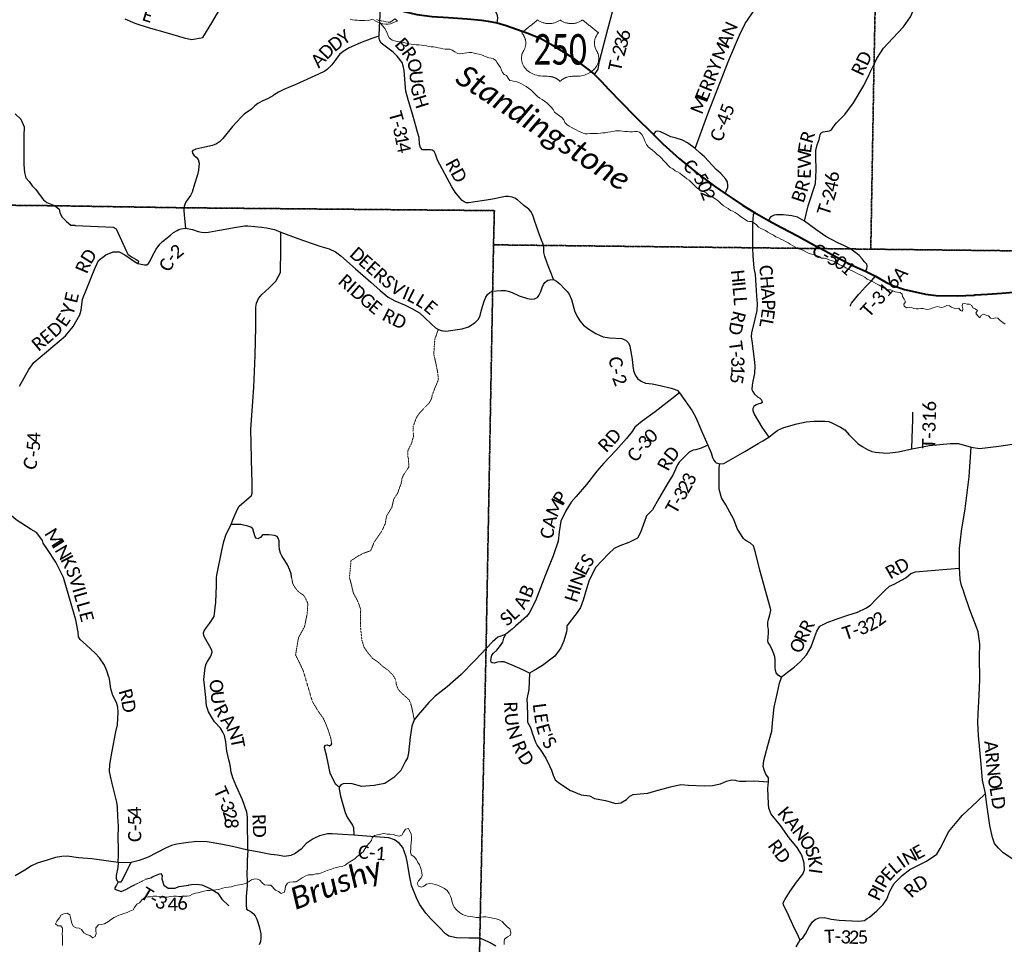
# Model space of a CAD drawing. Header units: feet. Extents: x 2184840 to 2498140, y 671180 to 1091827.
# Tile 19 of 26: x 2346508 to 2368811, y 824003 to 844941. Entities that reach past the tile are written whole.
import ezdxf
from ezdxf.enums import TextEntityAlignment as Align

# ---------------------------------------------------------------- set-up
doc = ezdxf.new("R2010")
doc.units = ezdxf.units.FT
doc.header["$MEASUREMENT"] = 0
doc.linetypes.add('DGN Style 3', pattern=[0.19312, 0.137943, -0.055177])
for name, color, linetype, lineweight in [('GM_X_County_Road', 3, 'Continuous', 30), ('GM_X_County_Road_Text', 3, 'Continuous', 0), ('GM_X_Major_Lake', 5, 'Continuous', 13), ('GM_X_Major_River', 5, 'Continuous', 13), ('GM_X_Major_River_Text', 5, 'Continuous', 0), ('GM_X_Township', 7, 'DGN Style 3', 30), ('GM_X_Township_Road', 4, 'Continuous', 30), ('GM_X_Township_Road_Text', 4, 'Continuous', 0), ('GM_X_Township_ROW', 4, 'DGN Style 3', 13), ('GM_X_US_Route', 1, 'Continuous', 40), ('GM_X_US_Shield', 7, 'Continuous', 0)]:
    doc.layers.add(name, color=color, linetype=linetype, lineweight=lineweight)
doc.styles.add('Style-font30', font='calibri.ttf')
doc.styles.add('Style-font31', font='calibrii.ttf')

# ---------------------------------------------------------------- blocks, each defined once
blk = doc.blocks.new('M1-H4_3')
at = {"layer": 'GM_X_US_Shield', "color": 7, "linetype": 'Continuous', "lineweight": 13}
blk.add_rational_spline([(-508, 667), (-690, 522), (-871, 377), (-701, 183), (-828, -30), (-1173, -616), (-363, -609), (-327, -609), (-291, -609), (-110, -609), (-1, -725), (108, -609), (289, -609), (325, -609), (362, -609), (1171, -616), (827, -30), (700, 183), (869, 377), (688, 522), (507, 667), (253, 468), (-1, 667), (-255, 468), (-508, 667)], [1, 1, 1, 0.864038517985, 1, 0.531351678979, 1, 1, 1, 0.894427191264, 1, 0.894427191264, 1, 1, 1, 0.531351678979, 1, 0.864038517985, 1, 1, 1, 0.714142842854, 1, 0.714142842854, 1], degree=2, knots=[0, 0, 0, 0.083333, 0.083333, 0.166667, 0.166667, 0.25, 0.25, 0.333333, 0.333333, 0.416667, 0.416667, 0.5, 0.5, 0.583333, 0.583333, 0.666667, 0.666667, 0.75, 0.75, 0.833333, 0.833333, 0.916667, 0.916667, 1, 1, 1], dxfattribs=at)
at = {"layer": 'GM_X_US_Shield', "color": 7, "linetype": 'Continuous', "lineweight": 13, "style": 'Style-font30', "width": 0.733865}
blk.add_attdef('M1-H4_3_49395', text='', height=696, dxfattribs=at).set_placement((0, -348), align=Align.CENTER)

msp = doc.modelspace()

# ---------------------------------------------------------------- linework, layer by layer
at = {"layer": 'GM_X_County_Road', "flags": 128}
for points in [[(2361807, 842023), (2362095, 842809), (2362572, 844025), (2362813, 844591), (2362939, 844855), (2363177, 845194), (2363407, 845489), (2363556, 845820), (2363569, 845865), (2363576, 845887)], [(2348887, 844958), (2349116, 844861), (2349419, 844764), (2349846, 844642), (2350235, 844531), (2350401, 844496), (2350490, 844509), (2350653, 844541), (2350862, 844868), (2351149, 845360)], [(2346404, 842808), (2346533, 842690), (2346606, 842513), (2346599, 842309), (2346602, 841656), (2346620, 841482), (2346647, 841364), (2346720, 841277), (2346793, 841180), (2346870, 841097), (2346950, 840989), (2347047, 840860), (2347123, 840805), (2347314, 840728), (2347398, 840652), (2347418, 840576), (2347463, 840478), (2347568, 840371), (2347668, 840292), (2347756, 840285)], [(2361041, 842397), (2361033, 842401), (2360964, 842420), (2360912, 842406), (2360890, 842377), (2360863, 842342)], [(2362524, 841294), (2362502, 841329), (2362391, 841455), (2362285, 841552), (2362021, 841838), (2361916, 841929), (2361807, 842023), (2361634, 842155), (2361521, 842215), (2361359, 842267), (2361254, 842292), (2361184, 842326), (2361094, 842370), (2361041, 842397)], [(2362487, 841006), (2362505, 841038), (2362522, 841079), (2362545, 841131), (2362552, 841189), (2362539, 841270), (2362524, 841294)], [(2363729, 840526), (2363718, 840526), (2363650, 840526), (2363598, 840518), (2363535, 840487), (2363504, 840459), (2363473, 840393)], [(2365599, 839515), (2365524, 839599), (2365450, 839660), (2365398, 839697), (2365328, 839750), (2365194, 839820), (2365041, 839891), (2364898, 839967), (2364772, 840035), (2364544, 840191), (2364283, 840378), (2364124, 840473), (2363999, 840502), (2363801, 840521), (2363729, 840526)], [(2347756, 840285), (2347766, 840284), (2348459, 840249), (2348624, 840244), (2348696, 840203), (2348854, 839855), (2348930, 839695), (2348955, 839631), (2349037, 839574), (2349146, 839511), (2349180, 839491), (2349196, 839474), (2349199, 839459), (2349187, 839419), (2349338, 839392), (2349388, 839393), (2349427, 839422), (2349461, 839477), (2349510, 839576), (2349598, 839744), (2349679, 839856), (2349745, 839919), (2349926, 840065), (2349993, 840119), (2350071, 840171), (2350113, 840192), (2350162, 840207), (2350261, 840218), (2350424, 840190), (2350548, 840144), (2350624, 840129), (2350697, 840126), (2350787, 840132), (2351034, 840173), (2351330, 840228), (2351602, 840270), (2351677, 840270), (2351837, 840260), (2351983, 840240), (2352098, 840228), (2352281, 840187), (2352426, 840130), (2352806, 839988), (2353308, 839813), (2353520, 839751), (2353664, 839683), (2353784, 839596), (2354116, 839302), (2354458, 838996), (2354673, 838811), (2354857, 838661), (2355002, 838576), (2355225, 838482), (2355392, 838399), (2355561, 838302), (2355688, 838193), (2355831, 838053), (2355924, 837967), (2355991, 837928), (2356056, 837902), (2356096, 837894), (2356102, 837894)], [(2346501, 836642), (2346714, 837020), (2346828, 837178), (2347548, 837780), (2347720, 837994), (2347868, 838261), (2347898, 838367), (2347928, 838610), (2348031, 838851), (2348191, 839269), (2348296, 839487), (2348457, 839619), (2348628, 839684), (2348764, 839684), (2348887, 839617), (2349106, 839465), (2349187, 839419)], [(2365667, 839244), (2365697, 839294), (2365707, 839366), (2365694, 839405), (2365654, 839453), (2365601, 839513), (2365599, 839515)], [(2356102, 837894), (2356163, 837886), (2356530, 837942), (2356676, 837986), (2356827, 838083), (2356900, 838160), (2356940, 838241), (2356972, 838369), (2357030, 838571), (2357069, 838655), (2357107, 838716), (2357156, 838765), (2357221, 838792), (2357404, 838808), (2357513, 838807), (2357576, 838794), (2357663, 838765), (2357822, 838690), (2358014, 838630), (2358099, 838610), (2358171, 838618), (2358236, 838649), (2358270, 838693), (2358315, 838785), (2358341, 838879), (2358376, 838945), (2358405, 838988), (2358441, 839022), (2358469, 839041), (2358515, 839054), (2358600, 839058), (2358668, 839021), (2358742, 838957), (2358857, 838839), (2358910, 838785), (2358955, 838729), (2359004, 838607), (2359082, 838329), (2359148, 838199), (2359197, 838121), (2359279, 838021), (2359403, 837934), (2359561, 837836), (2359653, 837787), (2359724, 837762), (2359869, 837740), (2360146, 837724), (2360203, 837703), (2360256, 837672), (2360297, 837627), (2360331, 837550), (2360378, 837253), (2360395, 837096), (2360412, 836994), (2360442, 836912), (2360472, 836859), (2360508, 836808), (2360582, 836754), (2360685, 836714), (2360838, 836696), (2361014, 836657), (2361266, 836596), (2361355, 836570), (2361409, 836546), (2361454, 836492), (2361584, 836314), (2361743, 836087), (2361825, 835930), (2361973, 835578), (2362093, 835305)], [(2361454, 836492), (2360899, 836064), (2360607, 835847), (2360440, 835717), (2360385, 835616), (2360257, 835455), (2360015, 835186), (2359738, 834902), (2359584, 834714), (2359349, 834417), (2359113, 834146), (2358997, 834019), (2358881, 833821), (2358767, 833586), (2358730, 833343), (2358702, 833134), (2358591, 832798), (2358420, 832372), (2358192, 831784), (2358047, 831502), (2357987, 831425), (2357737, 831208), (2357661, 831140), (2357516, 831020), (2357342, 830956), (2357215, 830853), (2357072, 830701), (2356965, 830588)], [(2362093, 835305), (2362168, 835131), (2362201, 835030), (2362232, 834966), (2362258, 834928), (2362287, 834906), (2362365, 834882), (2362455, 834893), (2362932, 835160), (2363239, 835341), (2363342, 835405), (2363478, 835490), (2363593, 835579), (2363683, 835646), (2363818, 835704), (2364108, 835786), (2364324, 835836), (2364495, 835850), (2364753, 835852), (2364834, 835841), (2364916, 835807), (2365098, 835711), (2365197, 835650), (2365300, 835542), (2365429, 835410), (2365496, 835341), (2365588, 835278), (2365712, 835207), (2365814, 835164), (2365893, 835145), (2366148, 835127), (2366413, 835157), (2366719, 835221), (2367119, 835297), (2367585, 835343), (2367771, 835344), (2368063, 835262), (2368248, 835230), (2368687, 835282), (2368989, 835331)], [(2348528, 830056), (2348480, 830198), (2348431, 830321), (2348318, 830491), (2348216, 830595), (2348023, 830776), (2347880, 830906), (2347841, 830968), (2347832, 831068), (2347778, 831350), (2347673, 831713), (2347498, 832312), (2347329, 832656), (2347137, 832940), (2347043, 833089), (2347022, 833144), (2346942, 833264), (2346886, 833327), (2346770, 833396), (2346427, 833614), (2346026, 833952), (2345830, 834162), (2345781, 834357), (2345741, 834593)], [(2356965, 830588), (2356821, 830432), (2356510, 830114), (2356193, 829836), (2355919, 829623), (2355774, 829482), (2355535, 829201), (2355447, 829084), (2355389, 828940), (2355356, 828696), (2355314, 828341), (2355289, 828227), (2355250, 828150), (2355144, 827940), (2354983, 827782), (2354781, 827644), (2354540, 827598), (2354261, 827580), (2354039, 827639), (2353913, 827645), (2353834, 827637), (2353780, 827615), (2353743, 827560), (2353743, 827515), (2353772, 827356), (2353877, 826991), (2353927, 826879), (2353983, 826791), (2354046, 826699), (2354068, 826649), (2354080, 826474)], [(2348739, 825859), (2348743, 826039), (2348746, 826167), (2348740, 826414), (2348746, 826681), (2348729, 826890), (2348726, 827117), (2348706, 827224), (2348660, 827404), (2348603, 827645), (2348561, 827811), (2348543, 827914), (2348547, 828075), (2348601, 828378), (2348684, 828817), (2348721, 828976), (2348739, 829258), (2348731, 829362), (2348706, 829465), (2348620, 829636), (2348571, 829785), (2348548, 829963), (2348531, 830046), (2348528, 830056)], [(2356763, 824142), (2356680, 824144), (2356404, 824151), (2356225, 824189), (2356153, 824240), (2356018, 824387), (2355822, 824578), (2355707, 824711), (2355563, 824914), (2355496, 825058), (2355383, 825332), (2355334, 825564), (2355295, 825843), (2355259, 825987), (2355183, 826197), (2355106, 826291), (2355000, 826372), (2354868, 826415), (2354366, 826449), (2354080, 826474), (2353828, 826487), (2353587, 826505), (2353483, 826505), (2353296, 826460), (2353154, 826395), (2352999, 826289), (2352880, 826158), (2352745, 826057), (2352650, 826012), (2352503, 825995), (2352344, 826019), (2352193, 826039), (2351896, 826095), (2351673, 826138), (2351326, 826218), (2351066, 826268), (2350752, 826324), (2350521, 826328), (2350272, 826299), (2350064, 826274), (2349946, 826239), (2349812, 826180), (2349418, 825975), (2349214, 825902), (2349031, 825855), (2348862, 825849), (2348739, 825859), (2348138, 825937), (2347840, 825962), (2347584, 825996), (2347463, 825991), (2347316, 825966), (2347133, 825912), (2346905, 825837), (2346778, 825777), (2346624, 825681), (2346405, 825557)], [(2357291, 823963), (2357163, 824034), (2357022, 824105), (2356930, 824139), (2356763, 824142)]]:
    msp.add_lwpolyline(points, dxfattribs=at)
at = {"layer": 'GM_X_Major_Lake', "flags": 128}
for points in [[(2353990, 844953), (2354046, 844941), (2354100, 844934), (2354154, 844928), (2354208, 844925), (2354260, 844925), (2354316, 844922), (2354366, 844916), (2354420, 844922), (2354472, 844949), (2354524, 844935), (2354574, 844906), (2354624, 844882), (2354681, 844863)], [(2354681, 844863), (2354737, 844851), (2354799, 844841), (2354851, 844842), (2354905, 844844), (2354957, 844867), (2355011, 844893), (2355063, 844910), (2355012, 844960), (2354956, 844923), (2354905, 844884), (2354853, 844888), (2354800, 844896), (2354746, 844907), (2354696, 844913), (2354644, 844924), (2354592, 844944)]]:
    msp.add_lwpolyline(points, dxfattribs=at)
at = {"layer": 'GM_X_Major_River', "flags": 128}
for points in [[(2354681, 844863), (2354733, 844795), (2354780, 844743), (2354810, 844691), (2354833, 844635), (2354855, 844577), (2354886, 844523), (2354948, 844480), (2354998, 844462), (2355058, 844449), (2355110, 844439), (2355166, 844431), (2355267, 844408), (2355321, 844397), (2355375, 844387), (2355427, 844380), (2355487, 844374), (2355551, 844371), (2355613, 844365), (2355663, 844358), (2355719, 844348), (2355772, 844338), (2355828, 844329), (2355880, 844325), (2355930, 844318), (2355988, 844304), (2356042, 844297), (2356094, 844285), (2356148, 844275), (2356200, 844276), (2356252, 844272), (2356307, 844249), (2356365, 844211), (2356415, 844183), (2356467, 844170), (2356529, 844174), (2356583, 844181), (2356637, 844191), (2356697, 844198), (2356751, 844196), (2356803, 844183), (2356860, 844169), (2356914, 844162), (2356966, 844146), (2357020, 844122), (2357076, 844097), (2357132, 844081), (2357185, 844068), (2357241, 844052), (2357295, 844019), (2357327, 843965), (2357364, 843909), (2357398, 843857), (2357423, 843801), (2357445, 843749), (2357484, 843697), (2357534, 843676), (2357576, 843620), (2357611, 843566), (2357665, 843554), (2357715, 843543), (2357767, 843533), (2357817, 843516), (2357874, 843490), (2357926, 843462), (2357980, 843427), (2358033, 843391), (2358085, 843354), (2358135, 843308), (2358184, 843256), (2358238, 843205), (2358291, 843167), (2358341, 843137), (2358395, 843100), (2358448, 843058), (2358550, 842957), (2358591, 842905), (2358625, 842851), (2358680, 842799), (2358736, 842766), (2358787, 842724), (2358837, 842674), (2358860, 842610), (2358906, 842557), (2358958, 842531), (2359011, 842499), (2359065, 842472), (2359115, 842446), (2359167, 842419), (2359218, 842395), (2359271, 842372)], [(2359828, 842394), (2359892, 842403), (2359950, 842409), (2360006, 842422), (2360060, 842426), (2360110, 842421), (2360164, 842415), (2360218, 842412), (2360274, 842406), (2360332, 842403), (2360386, 842405), (2360442, 842413), (2360496, 842410), (2360546, 842396), (2360599, 842341), (2360631, 842287), (2360652, 842233), (2360676, 842175), (2360705, 842117), (2360741, 842065), (2360792, 842022), (2360842, 841984), (2360892, 841940), (2360945, 841889), (2360997, 841851), (2361048, 841805), (2361094, 841750), (2361145, 841698), (2361189, 841646), (2361246, 841597), (2361300, 841561), (2361354, 841521), (2361411, 841496), (2361463, 841466), (2361515, 841420), (2361566, 841383), (2361620, 841341), (2361674, 841304), (2361727, 841256), (2361777, 841204), (2361824, 841153), (2361882, 841103), (2361938, 841073), (2361997, 841050), (2362055, 841018), (2362109, 840971), (2362162, 840943), (2362216, 840917), (2362274, 840876), (2362335, 840834), (2362389, 840777), (2362448, 840725), (2362500, 840693), (2362554, 840664), (2362609, 840622), (2362661, 840609), (2362717, 840579), (2362780, 840527), (2362830, 840494), (2362884, 840454), (2362939, 840413), (2362991, 840377), (2363041, 840369), (2363095, 840370), (2363146, 840336), (2363196, 840293), (2363244, 840241), (2363295, 840215), (2363347, 840192), (2363403, 840164), (2363453, 840132), (2363524, 840089), (2363584, 840059), (2363637, 840026), (2363695, 839998), (2363749, 839973), (2363801, 839945), (2363858, 839921), (2363912, 839888), (2363962, 839858), (2364012, 839831), (2364065, 839799), (2364119, 839767), (2364175, 839742), (2364225, 839730), (2364278, 839709), (2364342, 839671), (2364392, 839648), (2364450, 839628), (2364503, 839614), (2364559, 839605), (2364613, 839581), (2364673, 839540), (2364731, 839538), (2364790, 839529), (2364846, 839505), (2364896, 839491), (2364946, 839476), (2365000, 839446), (2365053, 839409), (2365103, 839385)], [(2359271, 842372), (2359320, 842358), (2359372, 842360), (2359430, 842365), (2359490, 842365), (2359544, 842364), (2359600, 842366), (2359664, 842375), (2359716, 842377), (2359772, 842382), (2359828, 842394)], [(2365103, 839385), (2365159, 839359), (2365220, 839322), (2365274, 839290), (2365324, 839273), (2365378, 839249), (2365441, 839218), (2365493, 839190), (2365547, 839164), (2365599, 839141), (2365650, 839109), (2365702, 839067), (2365756, 839046), (2365811, 839022), (2365865, 838989), (2365917, 838961), (2365975, 838931), (2366076, 838872), (2366128, 838847), (2366182, 838823), (2366234, 838827), (2366285, 838804), (2366341, 838782), (2366391, 838769), (2366449, 838761), (2366500, 838723), (2366508, 838673), (2366543, 838610), (2366577, 838554), (2366538, 838501), (2366542, 838451), (2366594, 838420), (2366656, 838428), (2366712, 838423), (2366762, 838405), (2366813, 838397), (2366867, 838392), (2366919, 838402), (2366971, 838401), (2367027, 838389), (2367081, 838378), (2367137, 838390), (2367189, 838417), (2367244, 838433), (2367298, 838450), (2367349, 838430), (2367399, 838426), (2367451, 838439), (2367506, 838467), (2367568, 838458), (2367619, 838430), (2367675, 838409), (2367727, 838405), (2367781, 838409), (2367817, 838358), (2367868, 838344), (2367875, 838394), (2367857, 838454), (2367866, 838504), (2367918, 838511), (2367972, 838501), (2368022, 838498), (2368073, 838472), (2368099, 838418), (2368151, 838394), (2368202, 838357), (2368164, 838298), (2368205, 838243), (2368255, 838193), (2368287, 838245), (2368342, 838270), (2368401, 838254), (2368453, 838237), (2368501, 838183), (2368557, 838177), (2368613, 838190), (2368663, 838186), (2368718, 838131), (2368778, 838087), (2368833, 838045)], [(2352303, 825231), (2352367, 825201), (2352433, 825155), (2352509, 825183), (2352521, 825253), (2352527, 825320), (2352571, 825386), (2352627, 825412), (2352699, 825418), (2352767, 825416), (2352837, 825465), (2352907, 825511), (2352973, 825547), (2353043, 825574), (2353095, 825578), (2353149, 825578), (2353215, 825596), (2353279, 825600), (2353347, 825619), (2353423, 825649), (2353489, 825679), (2353557, 825697), (2353623, 825726), (2353683, 825742), (2353747, 825758), (2353815, 825764), (2353883, 825797), (2353949, 825851), (2354023, 825895), (2354097, 825935), (2354153, 825990), (2354218, 826046), (2354286, 826098), (2354330, 826171), (2354372, 826235), (2354426, 826291), (2354480, 826357), (2354494, 826415), (2354545, 826466), (2354755, 826514), (2354832, 826499), (2354892, 826499), (2354966, 826487), (2355030, 826467), (2355100, 826449), (2355166, 826478), (2355198, 826546), (2355246, 826608), (2355314, 826628), (2355378, 826500), (2355386, 826434), (2355381, 826366), (2355377, 826302), (2355369, 826232), (2355365, 826164), (2355363, 826094), (2355372, 826028), (2355438, 825988), (2355496, 825926), (2355530, 825856), (2355561, 825802), (2355589, 825740), (2355607, 825668), (2355619, 825618), (2355621, 825562), (2355604, 825505), (2355542, 825439), (2355512, 825377), (2355540, 825319), (2355608, 825297), (2355666, 825321), (2355724, 825362), (2355794, 825380), (2355862, 825370), (2355924, 825360), (2355998, 825336), (2356067, 825299), (2356131, 825267), (2356189, 825223), (2356235, 825153), (2356268, 825091), (2356286, 825033), (2356296, 824979), (2356318, 824911), (2356352, 824847), (2356403, 824787), (2356467, 824727), (2356539, 824679), (2356601, 824655), (2356651, 824641), (2356709, 824632), (2356776, 824622), (2356846, 824610), (2356916, 824608), (2357000, 824626), (2357070, 824625), (2357152, 824613), (2357228, 824593), (2357300, 824577), (2357368, 824560), (2357439, 824518)], [(2350687, 825205), (2350753, 825218), (2350813, 825220), (2350879, 825227), (2350949, 825236), (2351021, 825248), (2351100, 825273), (2351168, 825290), (2351238, 825297), (2351298, 825307), (2351368, 825328), (2351434, 825345), (2351486, 825351), (2351560, 825366), (2351621, 825379), (2351691, 825417), (2351761, 825462), (2351832, 825483), (2351898, 825478), (2351949, 825454), (2351999, 825399), (2352054, 825349), (2352126, 825346), (2352194, 825340), (2352303, 825231)], [(2347477, 823975), (2347474, 824039), (2347475, 824107), (2347475, 824169), (2347472, 824237), (2347477, 824304), (2347479, 824368), (2347436, 824423), (2347372, 824425), (2347320, 824466), (2347349, 824530), (2347412, 824601), (2347450, 824670), (2347511, 824692), (2347581, 824709), (2347644, 824674), (2347662, 824614), (2347673, 824546), (2347690, 824478), (2347724, 824408), (2347789, 824375), (2347857, 824367), (2347907, 824336), (2347960, 824264), (2348026, 824229), (2348094, 824206), (2348161, 824150), (2348215, 824177), (2348238, 824245), (2348233, 824309), (2348235, 824373), (2348294, 824442), (2348360, 824449), (2348432, 824469), (2348521, 824522), (2348591, 824571), (2348650, 824612), (2348722, 824645), (2348808, 824675), (2348870, 824698), (2348941, 824725), (2349005, 824754), (2349075, 824784), (2349112, 824839), (2349158, 824909), (2349225, 824946), (2349281, 825017), (2349344, 825063), (2349414, 825082), (2349468, 825077), (2349542, 825093), (2349608, 825094), (2349680, 825083), (2349746, 825071), (2349796, 825068), (2349846, 825068), (2349920, 825089), (2349988, 825094), (2350058, 825091), (2350108, 825087), (2350158, 825086), (2350232, 825090), (2350300, 825093), (2350352, 825102), (2350424, 825138), (2350487, 825161), (2350545, 825172), (2350623, 825190), (2350687, 825205)], [(2357439, 824518), (2357497, 824452), (2357553, 824400), (2357607, 824356), (2357634, 824274), (2357622, 824208), (2357554, 824171), (2357488, 824117), (2357484, 824063), (2357480, 824001)]]:
    msp.add_lwpolyline(points, dxfattribs=at)
at = {"layer": 'GM_X_Township', "flags": 128}
for points in [[(2335989, 840935), (2335997, 841774), (2335974, 844198), (2336091, 853093), (2336229, 863125), (2336266, 864983), (2339633, 864934), (2341605, 864907), (2343002, 864882), (2344263, 864857), (2344910, 864844), (2348923, 864764), (2353631, 864671), (2354915, 864654), (2356937, 864646), (2357727, 864641), (2357727, 864034), (2359043, 864015), (2366193, 863881), (2366187, 863591), (2366177, 863056), (2366065, 858131), (2366030, 856152), (2366002, 854192), (2365983, 852235), (2365941, 847912), (2365860, 843933), (2365787, 839745), (2365328, 839750), (2364657, 839758), (2363109, 839776), (2358371, 839830), (2357241, 839843), (2357260, 840618), (2350226, 840682), (2347314, 840728), (2341863, 840786), (2340864, 840813), (2336282, 840933)], [(2365787, 839745), (2365860, 843933), (2365941, 847912), (2365983, 852235), (2366002, 854192), (2366030, 856152), (2366065, 858131), (2366177, 863056), (2366187, 863591), (2366193, 863881), (2366658, 863873), (2368848, 863813), (2370747, 863776), (2374426, 863687), (2375827, 863653), (2375971, 863650), (2378492, 863621), (2382800, 863540), (2386158, 863456), (2386329, 863451), (2391942, 863261), (2392224, 863254), (2395423, 863196), (2395368, 861044), (2395367, 860955), (2395360, 860601), (2395315, 857101), (2395319, 856399), (2395267, 853480), (2395259, 852882), (2395218, 849722), (2395197, 848279), (2395175, 847128), (2395108, 843321), (2395110, 842628), (2395072, 840430), (2395064, 839374), (2394894, 839365), (2392347, 839412), (2391865, 839424), (2389114, 839489), (2385212, 839547), (2378688, 839528), (2373891, 839628), (2370599, 839689)], [(2325573, 814667), (2325590, 815668), (2325891, 829297), (2325966, 833355), (2326099, 840992), (2326145, 840991), (2329231, 840977), (2331740, 840957), (2334320, 840944), (2335989, 840935), (2336282, 840933), (2340864, 840813), (2341863, 840786), (2347314, 840728), (2350226, 840682), (2357260, 840618), (2357241, 839843), (2357221, 838792), (2357072, 830701), (2356930, 824139), (2356867, 820227), (2356831, 817981), (2356752, 814258), (2352644, 814310), (2347151, 814367), (2344796, 814400), (2338483, 814492), (2336663, 814520), (2331984, 814555), (2330037, 814579), (2328958, 814615), (2325873, 814665)], [(2356752, 814258), (2356831, 817981), (2356867, 820227), (2356930, 824139), (2357072, 830701), (2357221, 838792), (2357241, 839843), (2358371, 839830), (2363109, 839776), (2364657, 839758), (2365328, 839750), (2365787, 839745), (2370599, 839689), (2373891, 839628), (2378688, 839528), (2385212, 839547), (2389114, 839489), (2391865, 839424), (2392347, 839412), (2394894, 839365), (2394741, 833774), (2394705, 830546), (2394622, 826189), (2394549, 823407), (2394546, 823324), (2394512, 820824), (2394400, 815829), (2394327, 812727), (2389249, 812833), (2389181, 812835), (2389211, 813637), (2386397, 813688), (2379312, 813796), (2376598, 813831), (2366577, 814019), (2365941, 814031), (2365515, 814039), (2362033, 814121), (2359216, 814194)]]:
    msp.add_lwpolyline(points, close=True, dxfattribs=at)
at = {"layer": 'GM_X_Township_Road', "flags": 128}
for points in [[(2359527, 843702), (2359608, 843822), (2359639, 844003), (2359830, 844725), (2359960, 845199), (2360031, 845367), (2360208, 845755), (2360265, 845893), (2360312, 845956), (2360498, 846102), (2360886, 846412), (2360973, 846508), (2361041, 846629), (2361277, 847057), (2361326, 847130), (2361333, 847140)], [(2365765, 843732), (2365775, 843753), (2365860, 843933), (2365921, 844062), (2366077, 844294), (2366285, 844520), (2366525, 844783), (2366687, 845009), (2366748, 845143), (2366823, 845541), (2366918, 845800), (2366976, 845929), (2367009, 845963), (2367082, 845989), (2367302, 846049), (2367500, 846147), (2367653, 846247), (2367759, 846340), (2367845, 846439), (2367917, 846547), (2367998, 846678)], [(2357325, 844872), (2357342, 844978), (2357332, 845034), (2357304, 845107), (2357288, 845172), (2357291, 845631), (2357328, 845675), (2357338, 845685)], [(2354679, 845308), (2354647, 844773), (2354642, 844568), (2354485, 844513), (2354224, 844416), (2353974, 844303), (2353834, 844221), (2353752, 844153), (2353669, 844037), (2353576, 843920), (2353524, 843864), (2353479, 843821), (2353419, 843778), (2353278, 843709), (2352764, 843477), (2352634, 843420)], [(2358343, 839912), (2358325, 839952), (2358249, 840156), (2358215, 840269), (2358177, 840374), (2358128, 840516), (2358089, 840595), (2358043, 840649), (2357930, 840735), (2357852, 840803), (2357786, 840864), (2357723, 840900), (2357661, 840922), (2357583, 840935), (2357514, 840939), (2357183, 840871), (2356677, 840792), (2356622, 840794), (2356574, 840815), (2356527, 840850), (2356475, 840904), (2356374, 841038), (2356300, 841158), (2355969, 841763), (2355927, 841899), (2355898, 841956), (2355854, 841988), (2355814, 841997), (2355632, 841996), (2355584, 842047), (2355565, 842121), (2355553, 842273), (2355522, 842396), (2355485, 842510), (2355412, 842780), (2355314, 843105), (2355252, 843320), (2355244, 843395), (2355217, 843789), (2355195, 843898), (2355170, 843971), (2355059, 844118), (2354964, 844206), (2354813, 844316), (2354693, 844409), (2354660, 844476), (2354642, 844568)], [(2364283, 840378), (2364366, 840726), (2364536, 841229), (2364547, 841532), (2364545, 841847), (2364544, 841983), (2364570, 842104), (2364618, 842227), (2364640, 842340), (2364655, 842374), (2364711, 842399), (2364849, 842422), (2364896, 842445), (2364937, 842506), (2365007, 842607), (2365202, 842797), (2365393, 843062), (2365630, 843449), (2365749, 843697), (2365765, 843732)], [(2352634, 843420), (2352491, 843357), (2352369, 843298), (2352297, 843258), (2352258, 843222), (2352118, 843152), (2352013, 843106), (2351900, 843045), (2351836, 842989), (2351755, 842913), (2351592, 842801), (2351524, 842734), (2351331, 842523), (2351107, 842251), (2351032, 842173), (2350964, 842128), (2350872, 842093), (2350704, 842058), (2350501, 842013), (2350429, 841983), (2350415, 841954), (2350423, 841918), (2350451, 841875), (2350503, 841825), (2350547, 841775), (2350572, 841694), (2350558, 841532), (2350535, 841427), (2350471, 841215), (2350411, 841035), (2350379, 840962), (2350316, 840879), (2350265, 840802), (2350240, 840735), (2350239, 840731)], [(2350239, 840731), (2350226, 840682), (2350226, 840628), (2350234, 840512), (2350261, 840218)], [(2363149, 840578), (2363120, 840532), (2363108, 840321), (2363105, 840095), (2363109, 839776), (2363109, 839772)], [(2351768, 834597), (2351765, 834680), (2351741, 835672), (2351811, 836612), (2351843, 837336), (2351854, 837988), (2351855, 838432), (2351869, 838522), (2351914, 838624), (2351995, 838720), (2352159, 838871), (2352308, 839018), (2352416, 839213), (2352424, 839741), (2352426, 839936), (2352426, 840130)], [(2358600, 839058), (2358554, 839180), (2358494, 839328), (2358446, 839451), (2358402, 839577), (2358382, 839671), (2358378, 839770), (2358371, 839830), (2358358, 839880), (2358343, 839912)], [(2363109, 839772), (2363112, 839597), (2363137, 839314), (2363165, 839168), (2363195, 838691), (2363216, 838505), (2363205, 838355), (2363155, 838127), (2363084, 837850), (2363077, 837765), (2363100, 837614), (2363145, 837244), (2363158, 837105), (2363154, 836929), (2363116, 836756), (2363100, 836667), (2363094, 836567), (2363114, 836518), (2363155, 836462), (2363224, 836404), (2363270, 836370), (2363300, 836339), (2363319, 836311), (2363323, 836272), (2363294, 836247), (2363248, 836240), (2363215, 836228), (2363192, 836218), (2363134, 836179), (2363113, 836139), (2363113, 836089), (2363144, 836011), (2363318, 835714), (2363478, 835490)], [(2365331, 838456), (2365338, 838490), (2365352, 838520), (2365518, 838727), (2365528, 838740), (2365667, 838889), (2365800, 839027), (2365893, 839133)], [(2366719, 835221), (2366723, 835475), (2366737, 835877), (2366742, 835960), (2366741, 836056)], [(2362093, 835305), (2361943, 835242), (2361824, 835203), (2361767, 835191), (2361672, 835147), (2361567, 835043), (2361450, 834922), (2361408, 834859), (2361302, 834627), (2361197, 834460), (2360984, 834100), (2360844, 833841), (2360766, 833763), (2360709, 833704), (2360663, 833577), (2360570, 833326), (2360500, 833201), (2360304, 833103), (2360105, 833027), (2359976, 832969), (2359844, 832844), (2359560, 832540), (2359405, 832253), (2359350, 832052), (2359272, 831800), (2359213, 831630), (2359135, 831520), (2358905, 831213), (2358899, 831140), (2358892, 831079), (2358835, 830878), (2358763, 830716), (2358628, 830530), (2358349, 830318), (2358165, 830201), (2358056, 830142)], [(2367877, 832029), (2367871, 832042), (2367839, 832132), (2367812, 832266), (2367802, 832411), (2367794, 832524), (2367796, 832969), (2367845, 833360), (2367923, 833865), (2368017, 834590), (2368063, 835262)], [(2363766, 830046), (2363688, 830096), (2363640, 830150), (2363626, 830205), (2363622, 830279), (2363623, 830445), (2363613, 830511), (2363593, 830580), (2363542, 830691), (2363491, 830790), (2363465, 830837), (2363455, 830886), (2363459, 830946), (2363467, 831066), (2363468, 831137), (2363451, 831201), (2363456, 831296), (2363469, 831361), (2363500, 831463), (2363520, 831570), (2363514, 831604), (2363273, 832472), (2363172, 832877), (2363127, 833028), (2363059, 833088), (2362982, 833131), (2362937, 833160), (2362906, 833196), (2362820, 833318), (2362762, 833417), (2362683, 833621), (2362504, 833952), (2362404, 834115), (2362352, 834307), (2362352, 834531), (2362354, 834706), (2362355, 834790), (2362365, 834882)], [(2351673, 826138), (2351678, 826384), (2351671, 826577), (2351671, 826886), (2351655, 826993), (2351556, 827278), (2351414, 827594), (2351333, 827776), (2351299, 827903), (2351286, 828012), (2351267, 828098), (2351244, 828179), (2351200, 828377), (2351174, 828592), (2351148, 828730), (2351107, 828804), (2351055, 828894), (2350917, 829043), (2350875, 829115), (2350788, 829267), (2350740, 829405), (2350725, 829594), (2350697, 829871), (2350682, 830001), (2350707, 830268), (2350730, 830354), (2350762, 830409), (2350834, 830526), (2350870, 830621), (2350862, 830660), (2350844, 830698), (2350723, 830905), (2350682, 830986), (2350672, 831054), (2350685, 831104), (2350739, 831177), (2350805, 831265), (2350912, 831429), (2350952, 831751), (2350968, 832126), (2350962, 832235), (2350966, 832305), (2350971, 832360), (2351084, 832921), (2351131, 833123), (2351185, 833288), (2351300, 833512), (2351339, 833617), (2351432, 833840), (2351480, 833924), (2351757, 834163), (2351770, 834220), (2351770, 834558), (2351768, 834597)], [(2352669, 832296), (2352664, 832326), (2352658, 832395), (2352630, 832476), (2352577, 832594), (2352511, 832693), (2352452, 832783), (2352414, 832862), (2352393, 832945), (2352388, 833038), (2352383, 833141), (2352366, 833202), (2352341, 833241), (2352276, 833264), (2352155, 833275), (2352010, 833279), (2351989, 833257), (2351960, 833218), (2351901, 833188), (2351862, 833199), (2351841, 833233), (2351814, 833325), (2351786, 833409), (2351743, 833453), (2351673, 833470), (2351515, 833508), (2351418, 833509), (2351300, 833512)], [(2363766, 830046), (2363788, 830079), (2363900, 830169), (2364055, 830276), (2364188, 830403), (2364331, 830558), (2364434, 830740), (2364520, 830970), (2364567, 831097), (2364635, 831211), (2364796, 831294), (2365005, 831364), (2365270, 831456), (2365486, 831521), (2365677, 831617), (2365777, 831685), (2365907, 831817), (2366101, 832009), (2366211, 832116), (2366313, 832161), (2366578, 832305), (2366693, 832397), (2366797, 832440), (2367507, 832495), (2367794, 832524)], [(2369031, 825918), (2368789, 826078), (2368679, 826179), (2368593, 826283), (2368541, 826419), (2368484, 826692), (2368411, 827221), (2368385, 827416), (2368319, 827717), (2368289, 828079), (2368229, 828735), (2368211, 829025), (2368217, 829223), (2368241, 829643), (2368258, 829994), (2368252, 830519), (2368259, 830810), (2368218, 831079), (2368179, 831183), (2368027, 831581), (2367912, 831936), (2367877, 832029)], [(2358056, 830142), (2357903, 830217), (2357660, 830328), (2357480, 830402), (2357405, 830403), (2357331, 830394), (2357259, 830369), (2357213, 830377), (2357189, 830389), (2357180, 830441), (2357206, 830550), (2357241, 830593), (2357318, 830662), (2357380, 830742), (2357450, 830847), (2357477, 830936), (2357516, 831020)], [(2358056, 830142), (2358038, 829771), (2357992, 829556), (2358001, 829426), (2358013, 829193), (2358013, 829031), (2358042, 828980), (2358079, 828912), (2358124, 828770), (2358189, 828578), (2358224, 828517)], [(2363468, 827686), (2363468, 827776), (2363413, 827854), (2363382, 827934), (2363351, 828028), (2363366, 828166), (2363452, 828506), (2363546, 828832), (2363569, 829096), (2363599, 829373), (2363671, 829707), (2363722, 829914), (2363766, 830046)], [(2353743, 827560), (2353671, 827622), (2353609, 827738), (2353537, 827882), (2353500, 828071), (2353458, 828288), (2353422, 828420), (2353410, 828475), (2353434, 828511), (2353473, 828521), (2353522, 828499), (2353579, 828533), (2353574, 828561)], [(2358224, 828517), (2358232, 828502), (2358310, 828395), (2358427, 828217), (2358511, 828043), (2358552, 827946), (2358591, 827834), (2358640, 827727), (2358710, 827665), (2358972, 827495), (2359225, 827387), (2359413, 827366), (2359532, 827307), (2359649, 827282), (2359774, 827262), (2359881, 827227), (2360006, 827194), (2360122, 827206), (2360256, 827282), (2360330, 827361), (2360402, 827399), (2360563, 827411), (2360735, 827428), (2360891, 827468), (2361249, 827573), (2361482, 827624), (2361654, 827606), (2362015, 827594), (2362202, 827600), (2362384, 827634), (2362517, 827694), (2362642, 827725), (2362720, 827717), (2362738, 827713)], [(2362738, 827713), (2362806, 827698), (2362956, 827696), (2363140, 827702), (2363468, 827686)], [(2364173, 824126), (2364124, 824234), (2364054, 824379), (2363890, 824732), (2363808, 824886), (2363804, 824943), (2363847, 825029), (2363958, 825205), (2364101, 825413), (2364250, 825592), (2364285, 825691), (2364278, 825839), (2364222, 826023), (2364122, 826196), (2363938, 826417), (2363743, 826690), (2363534, 826952), (2363476, 827087), (2363468, 827186), (2363454, 827528), (2363468, 827686)], [(2365759, 824620), (2365759, 824620), (2365925, 824759), (2366067, 824902), (2366151, 825023), (2366218, 825205), (2366319, 825379), (2366498, 825562), (2366672, 825695), (2367047, 825889), (2367286, 826043), (2367356, 826171), (2367558, 826555), (2367746, 826784), (2367867, 826926), (2368196, 827240), (2368385, 827416)], [(2351673, 826138), (2351664, 825909), (2351661, 825753), (2351655, 825623), (2351659, 825399), (2351660, 825336), (2351641, 825086), (2351637, 824947), (2351641, 824898), (2351647, 824800), (2351685, 824778), (2351751, 824741), (2351795, 824701), (2351842, 824649), (2351883, 824569), (2351901, 824505), (2351935, 824407), (2351967, 824239), (2351967, 824139), (2351960, 824069), (2351930, 823992)], [(2348739, 825859), (2348728, 825742), (2348695, 825562), (2348692, 825491), (2348705, 825450), (2348742, 825415), (2348697, 825342)], [(2348742, 825415), (2348804, 825417), (2348832, 825451), (2348899, 825593), (2349031, 825855)], [(2349478, 825509), (2349519, 825529), (2349548, 825543), (2349622, 825576), (2349695, 825605), (2349732, 825561), (2349731, 825483), (2349772, 825345), (2349873, 825276), (2350023, 825276), (2350123, 825311), (2350329, 825344)], [(2348697, 825342), (2348661, 825285), (2348664, 825252), (2348809, 825202), (2348915, 825241), (2349050, 825320), (2349125, 825357)], [(2350329, 825344), (2350349, 825347), (2350402, 825356), (2350512, 825365), (2350634, 825352), (2350823, 825266), (2350997, 825163), (2351084, 825024), (2351246, 824871)], [(2364184, 824103), (2364251, 824152), (2364306, 824238), (2364391, 824399), (2364470, 824515), (2364527, 824568), (2364618, 824606), (2364738, 824609), (2364893, 824576), (2365068, 824549), (2365508, 824530), (2365644, 824542), (2365708, 824585), (2365759, 824620)], [(2364093, 823947), (2364153, 824035), (2364184, 824103), (2364173, 824126)]]:
    msp.add_lwpolyline(points, dxfattribs=at)
at = {"layer": 'GM_X_Township_ROW', "flags": 128}
for points in [[(2355991, 837928), (2355913, 837710), (2355893, 837493), (2355892, 837339), (2355914, 837249), (2355942, 837129), (2355980, 836933), (2355991, 836789), (2355903, 836571), (2355853, 836438), (2355833, 836347), (2355790, 836272), (2355702, 836182), (2355553, 836019), (2355491, 835922), (2355424, 835744), (2355416, 835626), (2355421, 835590), (2355432, 835526), (2355387, 835353), (2355304, 835195), (2355297, 835064), (2355312, 835005), (2355324, 834814), (2355201, 834628), (2355168, 834551), (2355147, 834436), (2355069, 834222), (2354977, 834074), (2354939, 833899), (2354820, 833705), (2354790, 833536), (2354709, 833360), (2354623, 833234), (2354535, 833108), (2354486, 832981), (2354455, 832916), (2354274, 832849), (2354171, 832793), (2354013, 832693), (2353978, 832314), (2354019, 832154), (2354067, 831953), (2354158, 831790), (2354232, 831591), (2354226, 831210), (2354258, 830896), (2354307, 830735), (2354398, 830600), (2354502, 830478), (2354626, 830394), (2354718, 830305), (2354841, 830220), (2354960, 830103), (2355026, 829991), (2355041, 829883), (2355078, 829784), (2355144, 829705), (2355250, 829611), (2355319, 829550), (2355354, 829488), (2355391, 829360), (2355447, 829084)], [(2353574, 828561), (2353552, 828677), (2353493, 828867), (2353391, 829111), (2353271, 829281), (2353136, 829502), (2352928, 830208), (2352757, 830556), (2352824, 830947), (2352960, 831195), (2353017, 831477), (2353029, 831630), (2353034, 831725), (2352975, 831854), (2352927, 831918), (2352876, 831948), (2352804, 832004), (2352759, 832062), (2352722, 832122), (2352691, 832184), (2352679, 832238), (2352669, 832296)], [(2349125, 825357), (2349175, 825381), (2349261, 825422), (2349370, 825480), (2349456, 825498), (2349478, 825509)]]:
    msp.add_lwpolyline(points, dxfattribs=at)
at = {"layer": 'GM_X_US_Route', "flags": 128}
for points in [[(2354679, 845308), (2354903, 845216), (2355214, 845127), (2355507, 845058), (2355850, 845014), (2356219, 844991), (2356647, 844961), (2356966, 844930), (2357122, 844907), (2357325, 844872), (2357526, 844811), (2357764, 844729), (2357782, 844722)], [(2357782, 844722), (2358017, 844635), (2358330, 844505), (2358589, 844357), (2359017, 844090), (2359405, 843795), (2359527, 843702), (2359690, 843543), (2359848, 843368), (2360425, 842775), (2360863, 842342), (2361076, 842129), (2361457, 841794), (2361857, 841466), (2362243, 841173), (2362487, 841006), (2362645, 840899), (2362884, 840741), (2363149, 840578), (2363473, 840393), (2363762, 840238), (2364125, 840047), (2364538, 839823), (2364657, 839758), (2364935, 839608), (2365354, 839384), (2365667, 839244), (2365893, 839133), (2366125, 839000), (2366290, 838923), (2366550, 838834), (2366794, 838778), (2367024, 838727), (2367270, 838696), (2367753, 838691), (2368130, 838707), (2368141, 838708)], [(2368141, 838708), (2368431, 838723), (2368754, 838751), (2369021, 838772), (2369215, 838771)]]:
    msp.add_lwpolyline(points, dxfattribs=at)

# ---------------------------------------------------------------- block references
at = {"layer": 'GM_X_US_Shield', "color": 7, "linetype": 'Continuous', "lineweight": 13}
ref = msp.add_blockref('M1-H4_3', (2358750, 844269), dxfattribs=at)
ref.add_attrib('M1-H4_3_15391', '250', dxfattribs={"color": 7, "linetype": 'Continuous', "lineweight": 13, "height": 696.1, "style": 'Style-font30', "width": 0.733865}).set_placement((2358750, 843921), align=Align.CENTER)

# ---------------------------------------------------------------- texts
at = {"layer": 'GM_X_County_Road_Text', "style": 'Style-font30'}
for s, rotation, p in [('E', 342.7103, (2349261, 844935)), ('N', 66.2413, (2362669, 844533)), ('A', 67.8428, (2362570, 844290)), ('M', 67.9518, (2362448, 843989)), ('Y', 67.9523, (2362349, 843744)), ('R', 67.9527, (2362256, 843516)), ('R', 67.9527, (2362164, 843287)), ('E', 67.9511, (2362080, 843079)), ('M', 68.7844, (2361962, 842777)), ('C-45', 69.5666, (2362412, 842157)), ('C', 316.3938, (2361507, 841600)), ('-', 312.9075, (2361683, 841433)), ('5', 301.2993, (2361757, 841356)), ('0', 292.6335, (2361847, 841209)), ('2', 290.6505, (2361917, 841041)), ('2', 39.3685, (2350068, 839506)), ('D', 318.6989, (2353961, 839599)), ('C', 328.8395, (2364424, 839644)), ('D', 57.8154, (2348119, 839387)), ('C', 62.2462, (2349907, 839209)), ('-', 57.4791, (2350018, 839421)), ('E', 318.6988, (2354159, 839425)), ('-', 331.8535, (2364650, 839508)), ('5', 334.2837, (2364771, 839443)), ('0', 330.6366, (2364933, 839366)), ('R', 67.1484, (2348030, 839171)), ('E', 318.6968, (2354328, 839277)), ('R', 318.7052, (2354496, 839129)), ('1', 317.8898, (2365080, 839285)), ('R', 318.8666, (2353698, 838982)), ('S', 318.95, (2354683, 838965)), ('I', 318.8763, (2353883, 838820)), ('D', 318.8977, (2353976, 838739)), ('V', 327.7346, (2354875, 838802)), ('I', 337.6402, (2355149, 838635)), ('E', 76.8159, (2347803, 838507)), ('G', 319.191, (2354177, 838564)), ('L', 333.4637, (2355258, 838591)), ('L', 328.8937, (2355453, 838494)), ('Y', 72.185, (2347715, 838230)), ('E', 320.2912, (2354381, 838388)), ('E', 319.964, (2355635, 838385)), ('E', 55.7043, (2347548, 837962)), ('R', 333.1804, (2354693, 838154)), ('D', 334.349, (2354919, 838040)), ('D', 42.4995, (2347305, 837727)), ('R', 39.943, (2346933, 837416)), ('E', 39.9864, (2347122, 837574)), ('C', 274.4343, (2359857, 837300)), ('2', 291.7048, (2359919, 836837)), ('-', 279.5125, (2359880, 837025)), ('4', 87.6196, (2346971, 835356)), ('D', 47.9342, (2359970, 835305)), ('3', 52.166, (2360715, 835194)), ('0', 42.8138, (2360820, 835330)), ('5', 87.4766, (2346963, 835170)), ('R', 46.5374, (2359795, 835120)), ('-', 82.866, (2346946, 835022)), ('C', 48.9635, (2360462, 834899)), ('-', 49.9963, (2360628, 835090)), ('C', 69.0451, (2346838, 834715)), ('P', 57.5106, (2358816, 833935)), ('M', 63.3134, (2358674, 833651)), ('A', 77.6277, (2358624, 833412)), ('M', 302.0843, (2347053, 833308)), ('C', 82.4732, (2358592, 833174)), ('I', 302.0575, (2347226, 833033)), ('N', 301.1199, (2347291, 832929)), ('K', 297.4236, (2347425, 832708)), ('S', 292.2029, (2347543, 832480)), ('V', 286.9868, (2347617, 832299)), ('I', 286.0473, (2347694, 832048)), ('L', 286.0482, (2347728, 831930)), ('B', 67.3574, (2358082, 831826)), ('L', 285.9283, (2347790, 831714)), ('A', 61.0302, (2357938, 831562)), ('E', 284.2545, (2347851, 831501)), ('S', 41.3321, (2357548, 831192)), ('L', 41.6609, (2357702, 831327)), ('R', 285.5803, (2348744, 829740)), ('D', 280.1025, (2348808, 829510)), ('4', 91.8622, (2349259, 826885)), ('5', 91.1543, (2349263, 826697)), ('-', 90.3918, (2349264, 826569)), ('C', 89.4614, (2349261, 826317)), ('C-1', 355.8823, (2354163, 825949))]:
    msp.add_text(s, height=300, rotation=rotation, dxfattribs=at).set_placement(p)
at = {"layer": 'GM_X_Major_River_Text', "style": 'Style-font31'}
for s, height, rotation, p in [('Standingstone', 499.99, 326.5804, (2358236, 842294)), ('Brushy', 500, 20.3469, (2353758, 825152))]:
    msp.add_text(s, height=height, rotation=rotation, dxfattribs=at).set_placement(p, align=Align.CENTER)
at = {"layer": 'GM_X_Township_Road_Text', "style": 'Style-font30'}
for s, rotation, p in [('Y', 33.2677, (2353846, 844360)), ('6', 74.9653, (2360297, 844447)), ('D', 37.6596, (2353642, 844202)), ('B', 310.9535, (2354986, 844373)), ('3', 75.0196, (2360250, 844269)), ('D', 45.6568, (2353465, 844021)), ('R', 306.3453, (2355143, 844192)), ('2', 75.2077, (2360202, 844090)), ('RD', 64.747, (2365599, 843648)), ('A', 45.9583, (2353282, 843831)), ('O', 282.4431, (2355276, 844024)), ('T', 77.7664, (2360125, 843755)), ('-', 75.7157, (2360172, 843972)), ('U', 274.1308, (2355331, 843777)), ('G', 280.5022, (2355354, 843478)), ('H', 287.0786, (2355412, 843182)), ('T', 285.581, (2354861, 842822)), ('3', 284.6093, (2354954, 842488)), ('-', 285.3749, (2354921, 842606)), ('R', 73.7168, (2364459, 842121)), ('1', 281.1813, (2354999, 842314)), ('4', 281.5662, (2355036, 842131)), ('E', 82.2323, (2364431, 841910)), ('RD', 298.3341, (2356140, 841694)), ('W', 90.2895, (2364434, 841574)), ('E', 88.0295, (2364426, 841337)), ('R', 73.6438, (2364344, 841021)), ('6', 87.4911, (2365058, 841260)), ('B', 71.2861, (2364261, 840775)), ('2', 73.4342, (2364951, 840824)), ('4', 76.9358, (2365009, 841020)), ('-', 72.3765, (2364912, 840700)), ('T', 72.1098, (2364842, 840485)), ('C', 275.8531, (2363255, 839371)), ('H', 275.5638, (2362618, 839264)), ('H', 273.8751, (2363279, 839128)), ('T-316A', 48.2401, (2365750, 838181)), ('I', 275.5428, (2362644, 839001)), ('L', 275.4121, (2362656, 838879)), ('A', 274.9438, (2363298, 838859)), ('L', 273.4133, (2362677, 838658)), ('P', 271.1547, (2363320, 838601)), ('R', 256.2392, (2362674, 838367)), ('E', 261.8602, (2363325, 838412)), ('D', 258.828, (2362613, 838114)), ('L', 259.8155, (2363294, 838192)), ('T', 277.6422, (2362570, 837644)), ('3', 276.1316, (2362613, 837301)), ('-', 276.4773, (2362599, 837423)), ('1', 267.7514, (2362632, 837129)), ('5', 259.6984, (2362626, 836955)), ('T-316', 88.6035, (2367243, 835223)), ('D', 50.6011, (2361303, 834905)), ('R', 62.0297, (2361196, 834701)), ('3', 63.8125, (2361750, 834370)), ('2', 60.0356, (2361648, 834191)), ('3', 58.9925, (2361550, 834027)), ('T', 60.5512, (2361377, 833728)), ('-', 59.1232, (2361487, 833921)), ('S', 53.5112, (2359422, 832526)), ('E', 62.051, (2359323, 832338)), ('R', 29.9376, (2366230, 832261)), ('D', 29.078, (2366443, 832384)), ('N', 70.7794, (2359241, 832100)), ('H', 72.5143, (2359127, 831727)), ('I', 73.8033, (2359208, 831986)), ('2', 35.9788, (2365969, 831188)), ('R', 62.3178, (2364410, 831029)), ('3', 19.2067, (2365547, 830996)), ('2', 28.1774, (2365768, 831078)), ('R', 65.275, (2364309, 830809)), ('T', 18.4539, (2365205, 830886)), ('-', 16.7463, (2365415, 830956)), ('O', 65.3935, (2364199, 830569)), ('O', 275.231, (2350803, 829990)), ('U', 275.948, (2350827, 829723)), ('R', 297.5884, (2350890, 829343)), ('R', 272.2409, (2357477, 829494)), ('L', 277.3095, (2358129, 829440)), ('A', 308.8117, (2351040, 829071)), ('U', 275.6381, (2357488, 829229)), ('E', 278.4259, (2358158, 829211)), ('N', 289.8048, (2351192, 828888)), ('N', 287.0325, (2357527, 828902)), ('E', 285.6288, (2358199, 828949)), ('T', 281.4982, (2351279, 828651)), ('R', 292.9197, (2357650, 828533)), ('S', 304.3671, (2358326, 828574)), ("'", 289.0156, (2358266, 828714)), ('A', 275.1651, (2368355, 828604)), ('D', 303.9125, (2357776, 828251)), ('R', 275.1661, (2368378, 828341)), ('N', 275.4975, (2368401, 828094)), ('O', 279.814, (2368429, 827807)), ('T', 293.597, (2350894, 827492)), ('L', 279.9386, (2368474, 827546)), ('3', 291.9077, (2351032, 827176)), ('-', 293.3134, (2350984, 827287)), ('D', 278.0183, (2368513, 827328)), ('2', 286.9455, (2351098, 827011)), ('K', 310.2757, (2363658, 826961)), ('8', 270.2446, (2351149, 826857)), ('R', 272.0456, (2351779, 826947)), ('A', 307.8775, (2363826, 826763)), ('D', 271.0892, (2351788, 826702)), ('N', 307.6932, (2363988, 826554)), ('R', 306.3789, (2363438, 826234)), ('O', 303.877, (2364147, 826350)), ('D', 306.913, (2363586, 826033)), ('S', 292.0493, (2364286, 826145)), ('N', 28.1895, (2366604, 825783)), ('E', 28.6166, (2366839, 825909)), ('K', 278.9946, (2364357, 825975)), ('I', 35.407, (2366512, 825717)), ('I', 262.1227, (2364398, 825737)), ('E', 48.1259, (2366207, 825414)), ('L', 41.2851, (2366350, 825574)), ('P', 59.7224, (2366114, 825252)), ('D', 31.1312, (2366871, 825199)), ('T', 329.034, (2349219, 825063)), ('P', 64.0533, (2365973, 824965)), ('I', 63.222, (2366061, 825146)), ('R', 44.0671, (2366708, 825038)), ('-', 329.9919, (2349417, 824945)), ('3', 334.0846, (2349544, 824873)), ('4', 0.2592, (2349855, 824759)), ('6', 10.8414, (2350099, 824766)), ('T', 2.701, (2364744, 824030)), ('-', 354.6141, (2364957, 824041)), ('3', 356.9958, (2365094, 824028)), ('2', 357.7983, (2365283, 824018)), ('5', 3.5953, (2365500, 824012))]:
    msp.add_text(s, height=300, rotation=rotation, dxfattribs=at).set_placement(p)

doc.saveas('drawing.dxf')
